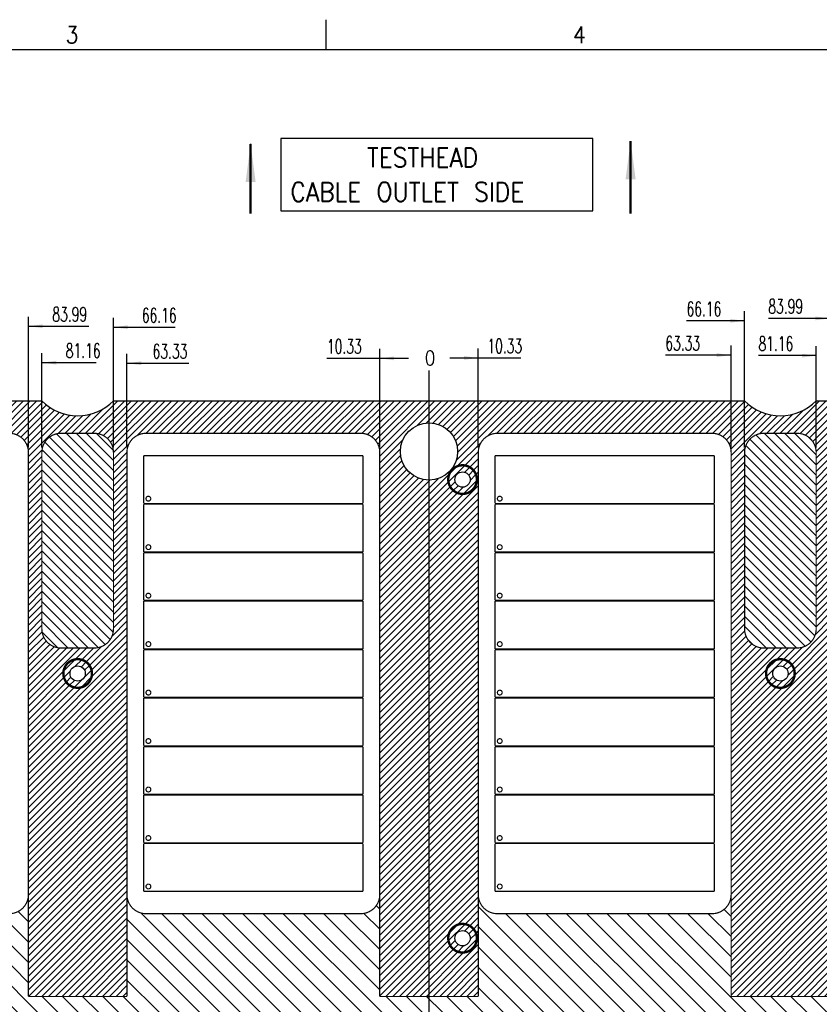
# Model space of a CAD drawing. Header units: inches. Extents: x 71 to 912, y 11 to 605.
# Tile 53 of 94: x 321 to 488, y 399 to 605. Entities that reach past the tile are written whole.
import ezdxf

# ---------------------------------------------------------------- set-up
doc = ezdxf.new("R2010")
doc.units = ezdxf.units.IN
doc.linetypes.add('DOT_CENTER', pattern=[14, 12, -1, 0, -1])
doc.layers.add('1', color=7, linetype='Continuous')
doc.styles.add('CONVERTER_11', font='txt.shx', dxfattribs={"width": 0.9})
doc.styles.add('CONVERTER_12', font='txt.shx', dxfattribs={"width": 0.63})
doc.dimstyles.get("Standard").update_dxf_attribs({"dimtxt": 0.18, "dimasz": 0.18, "dimexe": 0.18, "dimexo": 0.0625, "dimgap": 0.09, "dimtad": 0, "dimtih": 1, "dimtoh": 1, "dimdec": 4, "dimzin": 0, "dimdsep": 46, "dimtxsty": 'Standard', "dimcen": 0.09, "dimadec": 0, "dimazin": 0, "dimtfac": 1, "dimtdec": 4, "dimtofl": 0, "dimtmove": 0, "dimatfit": 3, "dimfxl": 1, "dimtolj": 1, "dimtzin": 0, "dimarcsym": 0})
pattern_1 = [(45, (0, 0), (-0.7071068, 0.7071068), [])]
pattern_2 = [(135, (0, 0), (-1.0606602, -1.0606602), [])]

# ---------------------------------------------------------------- blocks, each defined once
blk = doc.blocks.new('E8021-96570_pcb__1', base_point=(115.57, 95.77))
at = {"layer": '1', "linetype": 'Continuous'}
h = blk.add_hatch(dxfattribs=at)
h.set_pattern_fill('_USER', color=1, angle=45, pattern_type=0)
h.set_pattern_definition(pattern_1)
edge = h.paths.add_edge_path()
edge.add_line((697.23, 400.4), (673.2, 400.4))
edge.add_arc((673.2, 396.4), 4, 90, 180)
edge.add_line((669.2, 396.4), (669.2, 224.4))
edge.add_arc((673.2, 224.4), 4, 180, 270)
edge.add_line((673.2, 220.4), (697.23, 220.4))
edge.add_line((697.23, 220.4), (697.23, 95.77))
edge.add_line((697.23, 95.77), (413.91, 95.77))
edge.add_arc((406.4, 88.43), 10.5, 44.359, 135.641)
edge.add_line((398.89, 95.77), (316.74, 95.77))
edge.add_arc((308.37, 89.42), 10.5, 37.2105, 142.7895)
edge.add_line((300.01, 95.77), (115.57, 95.77))
edge.add_line((115.57, 95.77), (115.57, 220.4))
edge.add_line((115.57, 220.4), (139.6, 220.4))
edge.add_arc((139.6, 224.4), 4, 270, 360)
edge.add_line((143.6, 224.4), (143.6, 396.4))
edge.add_arc((139.6, 396.4), 4, 0, 90)
edge.add_line((139.6, 400.4), (115.57, 400.4))
edge.add_line((115.57, 400.4), (115.57, 525.03))
edge.add_line((115.57, 525.03), (300.01, 525.03))
edge.add_arc((308.38, 531.38), 10.5, 217.2117, 322.7883)
edge.add_line((316.74, 525.03), (325.23, 525.03))
edge.add_arc((332.74, 532.37), 10.5, 224.359, 315.641)
edge.add_line((340.25, 525.03), (472.55, 525.03))
edge.add_arc((480.06, 532.37), 10.5, 224.359, 315.641)
edge.add_line((487.57, 525.03), (697.23, 525.03))
edge.add_line((697.23, 525.03), (697.23, 400.4))
edge = h.paths.add_edge_path(flags=16)
edge.add_arc((188.92, 477.22), 4, 270, 360)
edge.add_line((192.92, 477.22), (192.92, 514.22))
edge.add_arc((188.92, 514.22), 4, 0, 90)
edge.add_line((188.92, 518.22), (181.92, 518.22))
edge.add_arc((181.92, 514.22), 4, 90, 180)
edge.add_line((177.92, 514.22), (177.92, 477.22))
edge.add_arc((181.92, 477.22), 4, 180, 270)
edge.add_line((181.92, 473.22), (188.92, 473.22))
edge = h.paths.add_edge_path(flags=16)
edge.add_arc((336.24, 514.22), 4, 0, 90)
edge.add_line((336.24, 518.22), (329.24, 518.22))
edge.add_arc((329.24, 514.22), 4, 90, 180)
edge.add_line((325.24, 514.22), (325.24, 477.22))
edge.add_arc((329.24, 477.22), 4, 180, 270)
edge.add_line((329.24, 473.22), (336.24, 473.22))
edge.add_arc((336.24, 477.22), 4, 270, 360)
edge.add_line((340.24, 477.22), (340.24, 514.22))
edge = h.paths.add_edge_path(flags=16)
edge.add_arc((181.92, 143.58), 4, 90, 180)
edge.add_line((177.92, 143.58), (177.92, 106.58))
edge.add_arc((181.92, 106.58), 4, 180, 270)
edge.add_line((181.92, 102.58), (188.92, 102.58))
edge.add_arc((188.92, 106.58), 4, 270, 360)
edge.add_line((192.92, 106.58), (192.92, 143.58))
edge.add_arc((188.92, 143.58), 4, 0, 90)
edge.add_line((188.92, 147.58), (181.92, 147.58))
edge = h.paths.add_edge_path(flags=16)
edge.add_arc((336.24, 106.58), 4, 270, 360)
edge.add_line((340.24, 106.58), (340.24, 143.58))
edge.add_arc((336.24, 143.58), 4, 0, 90)
edge.add_line((336.24, 147.58), (329.24, 147.58))
edge.add_arc((329.24, 143.58), 4, 90, 180)
edge.add_line((325.24, 143.58), (325.24, 106.58))
edge.add_arc((329.24, 106.58), 4, 180, 270)
edge.add_line((329.24, 102.58), (336.24, 102.58))
edge = h.paths.add_edge_path(flags=16)
edge.add_arc((483.56, 514.22), 4, 0, 90)
edge.add_line((483.56, 518.22), (476.56, 518.22))
edge.add_arc((476.56, 514.22), 4, 90, 180)
edge.add_line((472.56, 514.22), (472.56, 477.22))
edge.add_arc((476.56, 477.22), 4, 180, 270)
edge.add_line((476.56, 473.22), (483.56, 473.22))
edge.add_arc((483.56, 477.22), 4, 270, 360)
edge.add_line((487.56, 477.22), (487.56, 514.22))
edge = h.paths.add_edge_path(flags=16)
edge.add_arc((630.88, 477.22), 4, 270, 360)
edge.add_line((634.88, 477.22), (634.88, 514.22))
edge.add_arc((630.88, 514.22), 4, 0, 90)
edge.add_line((630.88, 518.22), (623.88, 518.22))
edge.add_arc((623.88, 514.22), 4, 90, 180)
edge.add_line((619.88, 514.22), (619.88, 477.22))
edge.add_arc((623.88, 477.22), 4, 180, 270)
edge.add_line((623.88, 473.22), (630.88, 473.22))
edge = h.paths.add_edge_path(flags=16)
edge.add_arc((483.56, 143.58), 4, 0, 90)
edge.add_line((483.56, 147.58), (476.56, 147.58))
edge.add_arc((476.56, 143.58), 4, 90, 180)
edge.add_line((472.56, 143.58), (472.56, 106.58))
edge.add_arc((476.56, 106.58), 4, 180, 270)
edge.add_line((476.56, 102.58), (483.56, 102.58))
edge.add_arc((483.56, 106.58), 4, 270, 360)
edge.add_line((487.56, 106.58), (487.56, 143.58))
edge = h.paths.add_edge_path(flags=16)
edge.add_arc((630.88, 106.58), 4, 270, 360)
edge.add_line((634.88, 106.58), (634.88, 143.58))
edge.add_arc((630.88, 143.58), 4, 0, 90)
edge.add_line((630.88, 147.58), (623.88, 147.58))
edge.add_arc((623.88, 143.58), 4, 90, 180)
edge.add_line((619.88, 143.58), (619.88, 106.58))
edge.add_arc((623.88, 106.58), 4, 180, 270)
edge.add_line((623.88, 102.58), (630.88, 102.58))
edge = h.paths.add_edge_path(flags=16)
edge.add_line((416.73, 220.6), (396.07, 220.6))
edge.add_line((396.07, 220.6), (396.07, 199.26))
edge.add_line((396.07, 199.26), (396.07, 106.58))
edge.add_arc((392.07, 106.58), 4, -90, 0, ccw=False)
edge.add_line((392.07, 102.58), (347.07, 102.58))
edge.add_arc((347.07, 106.58), 4, 180, 270, ccw=False)
edge.add_line((343.07, 106.58), (343.07, 199.26))
edge.add_line((343.07, 199.26), (343.07, 220.6))
edge.add_line((343.07, 220.6), (322.41, 220.6))
edge.add_line((322.41, 220.6), (322.41, 199.26))
edge.add_line((322.41, 199.26), (322.41, 106.58))
edge.add_arc((318.41, 106.58), 4, 270, 360, ccw=False)
edge.add_line((318.41, 102.58), (273.41, 102.58))
edge.add_arc((273.41, 106.58), 4, 180, 270, ccw=False)
edge.add_line((269.41, 106.58), (269.41, 199.26))
edge.add_line((269.41, 199.26), (269.41, 220.6))
edge.add_line((269.41, 220.6), (248.75, 220.6))
edge.add_line((248.75, 220.6), (248.75, 199.26))
edge.add_line((248.75, 199.26), (248.75, 106.58))
edge.add_arc((244.75, 106.58), 4, 270, 360, ccw=False)
edge.add_line((244.75, 102.58), (199.75, 102.58))
edge.add_arc((199.75, 106.58), 4, 180, 270, ccw=False)
edge.add_line((195.75, 106.58), (195.75, 199.26))
edge.add_line((195.75, 199.26), (195.75, 220.6))
edge.add_line((195.75, 220.6), (175.09, 220.6))
edge.add_line((175.09, 220.6), (175.09, 199.26))
edge.add_line((175.09, 199.26), (175.09, 106.58))
edge.add_arc((171.09, 106.58), 4, 270, 360, ccw=False)
edge.add_line((171.09, 102.58), (126.09, 102.58))
edge.add_arc((126.09, 106.58), 4, 180, 270, ccw=False)
edge.add_line((122.09, 106.58), (122.09, 199.26))
edge.add_arc((126.09, 199.26), 4, 90, 180, ccw=False)
edge.add_line((126.09, 203.26), (147.79, 203.26))
edge.add_line((147.79, 203.26), (147.79, 233.4))
edge.add_line((147.79, 233.4), (147.79, 245))
edge.add_line((147.79, 245), (147.79, 258.8))
edge.add_line((147.79, 258.8), (147.79, 304))
edge.add_line((147.79, 304), (147.79, 305.83))
edge.add_arc((150.79, 305.83), 3, 130.4161, 180, ccw=False)
edge.add_arc((146.9, 310.4), 3, 49.5839, 310.4161, ccw=False)
edge.add_arc((150.79, 314.97), 3, 180, 229.5839, ccw=False)
edge.add_line((147.79, 314.97), (147.79, 316.8))
edge.add_line((147.79, 316.8), (147.79, 362))
edge.add_line((147.79, 362), (147.79, 375.8))
edge.add_line((147.79, 375.8), (147.79, 387.4))
edge.add_line((147.79, 387.4), (147.79, 417.54))
edge.add_line((147.79, 417.54), (126.09, 417.54))
edge.add_arc((126.09, 421.54), 4, 180, 270, ccw=False)
edge.add_line((122.09, 421.54), (122.09, 514.22))
edge.add_arc((126.09, 514.22), 4, 90, 180, ccw=False)
edge.add_line((126.09, 518.22), (171.09, 518.22))
edge.add_arc((171.09, 514.22), 4, 0, 90, ccw=False)
edge.add_line((175.09, 514.22), (175.09, 421.54))
edge.add_line((175.09, 421.54), (175.09, 400.2))
edge.add_line((175.09, 400.2), (195.75, 400.2))
edge.add_line((195.75, 400.2), (195.75, 421.54))
edge.add_line((195.75, 421.54), (195.75, 514.22))
edge.add_arc((199.75, 514.22), 4, 90, 180, ccw=False)
edge.add_line((199.75, 518.22), (244.75, 518.22))
edge.add_arc((244.75, 514.22), 4, 0, 90, ccw=False)
edge.add_line((248.75, 514.22), (248.75, 421.54))
edge.add_line((248.75, 421.54), (248.75, 400.2))
edge.add_line((248.75, 400.2), (269.41, 400.2))
edge.add_line((269.41, 400.2), (269.41, 421.54))
edge.add_line((269.41, 421.54), (269.41, 514.22))
edge.add_arc((273.41, 514.22), 4, 90, 180, ccw=False)
edge.add_line((273.41, 518.22), (318.41, 518.22))
edge.add_arc((318.41, 514.22), 4, 0, 90, ccw=False)
edge.add_line((322.41, 514.22), (322.41, 421.54))
edge.add_line((322.41, 421.54), (322.41, 400.2))
edge.add_line((322.41, 400.2), (343.07, 400.2))
edge.add_line((343.07, 400.2), (343.07, 421.54))
edge.add_line((343.07, 421.54), (343.07, 514.22))
edge.add_arc((347.07, 514.22), 4, 90, 180, ccw=False)
edge.add_line((347.07, 518.22), (392.07, 518.22))
edge.add_arc((392.07, 514.22), 4, 0, 90, ccw=False)
edge.add_line((396.07, 514.22), (396.07, 421.54))
edge.add_line((396.07, 421.54), (396.07, 400.2))
edge.add_line((396.07, 400.2), (416.73, 400.2))
edge.add_line((416.73, 400.2), (416.73, 421.54))
edge.add_line((416.73, 421.54), (416.73, 514.22))
edge.add_arc((420.73, 514.22), 4, 90, 180, ccw=False)
edge.add_line((420.73, 518.22), (465.73, 518.22))
edge.add_arc((465.73, 514.22), 4, 0, 90, ccw=False)
edge.add_line((469.73, 514.22), (469.73, 421.54))
edge.add_line((469.73, 421.54), (469.73, 400.2))
edge.add_line((469.73, 400.2), (490.39, 400.2))
edge.add_line((490.39, 400.2), (490.39, 421.54))
edge.add_line((490.39, 421.54), (490.39, 514.22))
edge.add_arc((494.39, 514.22), 4, 90, 180, ccw=False)
edge.add_line((494.39, 518.22), (539.39, 518.22))
edge.add_arc((539.39, 514.22), 4, 0, 90, ccw=False)
edge.add_line((543.39, 514.22), (543.39, 421.54))
edge.add_line((543.39, 421.54), (543.39, 400.2))
edge.add_line((543.39, 400.2), (564.05, 400.2))
edge.add_line((564.05, 400.2), (564.05, 421.54))
edge.add_line((564.05, 421.54), (564.05, 514.22))
edge.add_arc((568.05, 514.22), 4, 90, 180, ccw=False)
edge.add_line((568.05, 518.22), (613.05, 518.22))
edge.add_arc((613.05, 514.22), 4, 0, 90, ccw=False)
edge.add_line((617.05, 514.22), (617.05, 421.54))
edge.add_line((617.05, 421.54), (617.05, 400.2))
edge.add_line((617.05, 400.2), (637.71, 400.2))
edge.add_line((637.71, 400.2), (637.71, 421.54))
edge.add_line((637.71, 421.54), (637.71, 514.22))
edge.add_arc((641.71, 514.22), 4, 90, 180, ccw=False)
edge.add_line((641.71, 518.22), (686.71, 518.22))
edge.add_arc((686.71, 514.22), 4, 0, 90, ccw=False)
edge.add_line((690.71, 514.22), (690.71, 421.54))
edge.add_arc((686.71, 421.54), 4, 270, 360, ccw=False)
edge.add_line((686.71, 417.54), (665.01, 417.54))
edge.add_line((665.01, 417.54), (665.01, 387.4))
edge.add_line((665.01, 387.4), (665.01, 375.8))
edge.add_line((665.01, 375.8), (665.01, 362))
edge.add_line((665.01, 362), (665.01, 317.8))
edge.add_line((665.01, 317.8), (665.01, 314.97))
edge.add_arc((662.01, 314.97), 3, 310.4161, 360, ccw=False)
edge.add_arc((665.9, 310.4), 3, -130.4161, 130.4161, ccw=False)
edge.add_arc((662.01, 305.83), 3, 0, 49.5839, ccw=False)
edge.add_line((665.01, 305.83), (665.01, 303))
edge.add_line((665.01, 303), (665.01, 258.8))
edge.add_line((665.01, 258.8), (665.01, 245))
edge.add_line((665.01, 245), (665.01, 233.4))
edge.add_line((665.01, 233.4), (665.01, 203.26))
edge.add_line((665.01, 203.26), (686.71, 203.26))
edge.add_arc((686.71, 199.26), 4, 0, 90, ccw=False)
edge.add_line((690.71, 199.26), (690.71, 106.58))
edge.add_arc((686.71, 106.58), 4, 270, 360, ccw=False)
edge.add_line((686.71, 102.58), (641.71, 102.58))
edge.add_arc((641.71, 106.58), 4, 180, 270, ccw=False)
edge.add_line((637.71, 106.58), (637.71, 199.26))
edge.add_line((637.71, 199.26), (637.71, 220.6))
edge.add_line((637.71, 220.6), (617.05, 220.6))
edge.add_line((617.05, 220.6), (617.05, 199.26))
edge.add_line((617.05, 199.26), (617.05, 106.58))
edge.add_arc((613.05, 106.58), 4, 270, 360, ccw=False)
edge.add_line((613.05, 102.58), (568.05, 102.58))
edge.add_arc((568.05, 106.58), 4, 180, 270, ccw=False)
edge.add_line((564.05, 106.58), (564.05, 199.26))
edge.add_line((564.05, 199.26), (564.05, 220.6))
edge.add_line((564.05, 220.6), (543.39, 220.6))
edge.add_line((543.39, 220.6), (543.39, 199.26))
edge.add_line((543.39, 199.26), (543.39, 106.58))
edge.add_arc((539.39, 106.58), 4, 270, 360, ccw=False)
edge.add_line((539.39, 102.58), (494.39, 102.58))
edge.add_arc((494.39, 106.58), 4, 180, 270, ccw=False)
edge.add_line((490.39, 106.58), (490.39, 199.26))
edge.add_line((490.39, 199.26), (490.39, 220.6))
edge.add_line((490.39, 220.6), (469.73, 220.6))
edge.add_line((469.73, 220.6), (469.73, 199.26))
edge.add_line((469.73, 199.26), (469.73, 106.58))
edge.add_arc((465.73, 106.58), 4, 270, 360, ccw=False)
edge.add_line((465.73, 102.58), (420.73, 102.58))
edge.add_arc((420.73, 106.58), 4, 180, 270, ccw=False)
edge.add_line((416.73, 106.58), (416.73, 199.26))
edge.add_line((416.73, 199.26), (416.73, 220.6))
edge = h.paths.add_edge_path(flags=16)
edge.add_arc((118.79, 508.52), 3, 0, 360)
edge = h.paths.add_edge_path(flags=16)
edge.add_arc((185.42, 467.88), 3, 0, 360)
edge = h.paths.add_edge_path(flags=16)
edge.add_arc((118.79, 412.4), 3, 0, 360)
edge = h.paths.add_edge_path(flags=16)
edge.add_arc((185.42, 408.47), 8, 0, 360)
edge = h.paths.add_edge_path(flags=16)
edge.add_arc((266.11, 508.52), 3, 0, 360)
edge = h.paths.add_edge_path(flags=16)
edge.add_arc((332.74, 467.88), 3, 0, 360)
edge = h.paths.add_edge_path(flags=16)
edge.add_arc((266.11, 412.4), 3, 0, 360)
edge = h.paths.add_edge_path(flags=16)
edge.add_arc((118.79, 208.4), 3, 0, 360)
edge = h.paths.add_edge_path(flags=16)
edge.add_arc((185.42, 152.92), 3, 0, 360)
edge = h.paths.add_edge_path(flags=16)
edge.add_arc((118.79, 105.28), 1.51, 0, 360)
edge = h.paths.add_edge_path(flags=16)
edge.add_arc((118.79, 112.28), 3, 0, 360)
edge = h.paths.add_edge_path(flags=16)
edge.add_arc((266.11, 208.4), 3, 0, 360)
edge = h.paths.add_edge_path(flags=16)
edge.add_arc((266.11, 112.28), 3, 0, 360)
edge = h.paths.add_edge_path(flags=16)
edge.add_arc((332.74, 152.92), 3, 0, 360)
edge = h.paths.add_edge_path(flags=16)
edge.add_arc((413.43, 508.52), 3, 0, 360)
edge = h.paths.add_edge_path(flags=16)
edge.add_arc((406.4, 514.4), 6, 0, 360)
edge = h.paths.add_edge_path(flags=16)
edge.add_arc((546.69, 508.52), 3, 0, 360)
edge = h.paths.add_edge_path(flags=16)
edge.add_arc((480.06, 467.88), 3, 0, 360)
edge = h.paths.add_edge_path(flags=16)
edge.add_arc((546.69, 412.4), 3, 0, 360)
edge = h.paths.add_edge_path(flags=16)
edge.add_arc((413.43, 412.4), 3, 0, 360)
edge = h.paths.add_edge_path(flags=16)
edge.add_arc((694.01, 508.52), 3, 0, 360)
edge = h.paths.add_edge_path(flags=16)
edge.add_arc((627.38, 467.88), 3, 0, 360)
edge = h.paths.add_edge_path(flags=16)
edge.add_arc((694.01, 515.52), 1.51, 0, 360)
edge = h.paths.add_edge_path(flags=16)
edge.add_arc((627.38, 408.47), 8, 0, 360)
edge = h.paths.add_edge_path(flags=16)
edge.add_arc((694.01, 412.4), 3, 0, 360)
edge = h.paths.add_edge_path(flags=16)
edge.add_arc((546.69, 208.4), 3, 0, 360)
edge = h.paths.add_edge_path(flags=16)
edge.add_arc((413.43, 208.4), 3, 0, 360)
edge = h.paths.add_edge_path(flags=16)
edge.add_arc((406.4, 106.4), 6, 0, 360)
edge = h.paths.add_edge_path(flags=16)
edge.add_arc((413.43, 112.28), 3, 0, 360)
edge = h.paths.add_edge_path(flags=16)
edge.add_arc((406.4, 127.9), 8, 0, 360)
edge = h.paths.add_edge_path(flags=16)
edge.add_arc((480.06, 152.92), 3, 0, 360)
edge = h.paths.add_edge_path(flags=16)
edge.add_arc((546.69, 112.28), 3, 0, 360)
edge = h.paths.add_edge_path(flags=16)
edge.add_arc((694.01, 208.4), 3, 0, 360)
edge = h.paths.add_edge_path(flags=16)
edge.add_arc((627.38, 152.92), 3, 0, 360)
edge = h.paths.add_edge_path(flags=16)
edge.add_arc((694.01, 112.28), 3, 0, 360)
h = blk.add_hatch(dxfattribs=at)
h.set_pattern_fill('_USER', color=1, scale=1.5, angle=135, pattern_type=0)
h.set_pattern_definition(pattern_2)
edge = h.paths.add_edge_path()
edge.add_line((336.24, 518.22), (329.24, 518.22))
edge.add_arc((329.24, 514.22), 4, 90, 180)
edge.add_line((325.24, 514.22), (325.24, 477.22))
edge.add_arc((329.24, 477.22), 4, 180, 270)
edge.add_line((329.24, 473.22), (336.24, 473.22))
edge.add_arc((336.24, 477.22), 4, 270, 360)
edge.add_line((340.24, 477.22), (340.24, 514.22))
edge.add_arc((336.24, 514.22), 4, 0, 90)
h = blk.add_hatch(dxfattribs=at)
h.set_pattern_fill('_USER', color=1, scale=1.5, angle=135, pattern_type=0)
h.set_pattern_definition(pattern_2)
edge = h.paths.add_edge_path()
edge.add_line((483.56, 518.22), (476.56, 518.22))
edge.add_arc((476.56, 514.22), 4, 90, 180)
edge.add_line((472.56, 514.22), (472.56, 477.22))
edge.add_arc((476.56, 477.22), 4, 180, 270)
edge.add_line((476.56, 473.22), (483.56, 473.22))
edge.add_arc((483.56, 477.22), 4, 270, 360)
edge.add_line((487.56, 477.22), (487.56, 514.22))
edge.add_arc((483.56, 514.22), 4, 0, 90)
h = blk.add_hatch(dxfattribs=at)
h.set_pattern_fill('_USER', color=1, angle=45, pattern_type=0)
h.set_pattern_definition(pattern_1)
edge = h.paths.add_edge_path()
edge.add_arc((413.43, 508.52), 3, 0, 360)
edge = h.paths.add_edge_path(flags=16)
edge.add_arc((413.43, 508.52), 1.6, 0, 360)
h = blk.add_hatch(dxfattribs=at)
h.set_pattern_fill('_USER', color=1, angle=45, pattern_type=0)
h.set_pattern_definition(pattern_1)
edge = h.paths.add_edge_path()
edge.add_arc((332.74, 467.88), 3, 0, 360)
edge = h.paths.add_edge_path(flags=16)
edge.add_arc((332.74, 467.88), 1.6, 0, 360)
h = blk.add_hatch(dxfattribs=at)
h.set_pattern_fill('_USER', color=1, angle=45, pattern_type=0)
h.set_pattern_definition(pattern_1)
edge = h.paths.add_edge_path()
edge.add_arc((480.06, 467.88), 3, 0, 360)
edge = h.paths.add_edge_path(flags=16)
edge.add_arc((480.06, 467.88), 1.6, 0, 360)
h = blk.add_hatch(dxfattribs=at)
h.set_pattern_fill('_USER', color=1, scale=3, angle=135, pattern_type=0)
h.set_pattern_definition([(135, (0, 0), (-2.12132, -2.12132), [])])
edge = h.paths.add_edge_path()
edge.add_arc((661.01, 387.4), 4, 0, 90)
edge.add_line((661.01, 391.4), (568.05, 391.4))
edge.add_arc((568.05, 387.4), 4, 90, 180)
edge.add_line((564.05, 387.4), (564.05, 375.8))
edge.add_arc((568.05, 375.8), 4, 180, 270)
edge.add_line((568.05, 371.8), (580.22, 371.8))
edge.add_arc((580.22, 374.8), 3, 270, 299.4729)
edge.add_arc((584.4, 367.4), 5.5, 60.5271, 119.4729, ccw=False)
edge.add_arc((588.58, 374.8), 3, 240.5271, 270)
edge.add_line((588.58, 371.8), (661.01, 371.8))
edge.add_arc((661.01, 375.8), 4, 270, 360)
edge.add_line((665.01, 375.8), (665.01, 362))
edge.add_arc((662.01, 362), 3, 0, 90)
edge.add_line((662.01, 365), (652.28, 365))
edge.add_arc((651.51, 367.9), 3, 284.8351, 615.1649)
edge.add_line((650.74, 365), (638.91, 365))
edge.add_line((638.91, 365), (626.88, 365))
edge.add_arc((626.11, 367.9), 3, 284.8351, 615.1649)
edge.add_line((625.34, 365), (613.51, 365))
edge.add_line((613.51, 365), (601.48, 365))
edge.add_arc((600.71, 367.9), 3, 284.8351, 615.1649)
edge.add_line((599.94, 365), (590.96, 365))
edge.add_arc((590.96, 362), 3, 90, 140.5582)
edge.add_line((588.65, 363.91), (588.11, 363.34))
edge.add_arc((584.4, 367.4), 5.5, 219.4418, 312.4189, ccw=False)
edge.add_arc((577.84, 362), 3, 39.4418, 90)
edge.add_line((577.84, 365), (568.05, 365))
edge.add_arc((568.05, 361), 4, 90, 180)
edge.add_line((564.05, 361), (564.05, 365.4))
edge.add_line((564.05, 365.4), (548.1, 365.4))
edge.add_line((548.1, 365.4), (548.1, 392.4))
edge.add_arc((543.6, 392.4), 4.5, 360, 450)
edge.add_line((543.6, 396.9), (269.2, 396.9))
edge.add_arc((269.2, 392.4), 4.5, 90, 180)
edge.add_line((264.7, 392.4), (264.7, 365.4))
edge.add_line((264.7, 365.4), (248.75, 365.4))
edge.add_line((248.75, 365.4), (248.75, 361))
edge.add_arc((244.75, 361), 4, 360, 450)
edge.add_line((244.75, 365), (234.96, 365))
edge.add_arc((234.96, 362), 3, 90, 140.5582)
edge.add_arc((228.4, 367.4), 5.5, 227.5811, 320.5582, ccw=False)
edge.add_line((224.69, 363.34), (224.15, 363.91))
edge.add_arc((221.84, 362), 3, 39.4418, 90)
edge.add_line((221.84, 365), (212.86, 365))
edge.add_arc((212.09, 367.9), 3, 284.8351, 615.1649)
edge.add_line((211.32, 365), (199.29, 365))
edge.add_line((199.29, 365), (187.46, 365))
edge.add_arc((186.69, 367.9), 3, 284.8351, 615.1649)
edge.add_line((185.92, 365), (173.89, 365))
edge.add_line((173.89, 365), (162.06, 365))
edge.add_arc((161.29, 367.9), 3, 284.8351, 615.1649)
edge.add_line((160.52, 365), (150.79, 365))
edge.add_arc((150.79, 362), 3, 90, 180)
edge.add_line((147.79, 362), (147.79, 375.8))
edge.add_arc((151.79, 375.8), 4, 180, 270)
edge.add_line((151.79, 371.8), (224.22, 371.8))
edge.add_arc((224.22, 374.8), 3, 270, 299.4729)
edge.add_arc((228.4, 367.4), 5.5, 60.5271, 119.4729, ccw=False)
edge.add_arc((232.58, 374.8), 3, 240.5271, 270)
edge.add_line((232.58, 371.8), (244.75, 371.8))
edge.add_arc((244.75, 375.8), 4, 270, 360)
edge.add_line((248.75, 375.8), (248.75, 387.4))
edge.add_arc((244.75, 387.4), 4, 360, 450)
edge.add_line((244.75, 391.4), (151.79, 391.4))
edge.add_arc((151.79, 387.4), 4, 90, 180)
edge.add_line((147.79, 387.4), (147.79, 417.54))
edge.add_line((147.79, 417.54), (171.09, 417.54))
edge.add_arc((171.09, 421.54), 4, 270, 360)
edge.add_line((175.09, 421.54), (175.09, 400.2))
edge.add_line((175.09, 400.2), (195.75, 400.2))
edge.add_line((195.75, 400.2), (195.75, 421.54))
edge.add_arc((199.75, 421.54), 4, 180, 270)
edge.add_line((199.75, 417.54), (244.75, 417.54))
edge.add_arc((244.75, 421.54), 4, 270, 360)
edge.add_line((248.75, 421.54), (248.75, 400.2))
edge.add_line((248.75, 400.2), (269.41, 400.2))
edge.add_line((269.41, 400.2), (269.41, 421.54))
edge.add_arc((273.41, 421.54), 4, 180, 270)
edge.add_line((273.41, 417.54), (318.41, 417.54))
edge.add_arc((318.41, 421.54), 4, 270, 360)
edge.add_line((322.41, 421.54), (322.41, 400.2))
edge.add_line((322.41, 400.2), (343.07, 400.2))
edge.add_line((343.07, 400.2), (343.07, 421.54))
edge.add_arc((347.07, 421.54), 4, 180, 270)
edge.add_line((347.07, 417.54), (392.07, 417.54))
edge.add_arc((392.07, 421.54), 4, 270, 360)
edge.add_line((396.07, 421.54), (396.07, 400.2))
edge.add_line((396.07, 400.2), (416.73, 400.2))
edge.add_line((416.73, 400.2), (416.73, 421.54))
edge.add_arc((420.73, 421.54), 4, 180, 270)
edge.add_line((420.73, 417.54), (465.73, 417.54))
edge.add_arc((465.73, 421.54), 4, 270, 360)
edge.add_line((469.73, 421.54), (469.73, 400.2))
edge.add_line((469.73, 400.2), (490.39, 400.2))
edge.add_line((490.39, 400.2), (490.39, 421.54))
edge.add_arc((494.39, 421.54), 4, 180, 270)
edge.add_line((494.39, 417.54), (539.39, 417.54))
edge.add_arc((539.39, 421.54), 4, 270, 360)
edge.add_line((543.39, 421.54), (543.39, 400.2))
edge.add_line((543.39, 400.2), (564.05, 400.2))
edge.add_line((564.05, 400.2), (564.05, 421.54))
edge.add_arc((568.05, 421.54), 4, 180, 270)
edge.add_line((568.05, 417.54), (613.05, 417.54))
edge.add_arc((613.05, 421.54), 4, 270, 360)
edge.add_line((617.05, 421.54), (617.05, 400.2))
edge.add_line((617.05, 400.2), (637.71, 400.2))
edge.add_line((637.71, 400.2), (637.71, 421.54))
edge.add_arc((641.71, 421.54), 4, 180, 270)
edge.add_line((641.71, 417.54), (665.01, 417.54))
edge.add_line((665.01, 417.54), (665.01, 387.4))
h = blk.add_hatch(dxfattribs=at)
h.set_pattern_fill('_USER', color=1, angle=45, pattern_type=0)
h.set_pattern_definition(pattern_1)
edge = h.paths.add_edge_path()
edge.add_arc((413.43, 412.4), 3, 0, 360)
edge = h.paths.add_edge_path(flags=16)
edge.add_arc((413.43, 412.4), 1.6, 0, 360)
at = {"color": 7, "linetype": 'Continuous'}
for p, q in [((316.74, 525.03), (325.23, 525.03)), ((340.25, 525.03), (472.55, 525.03)), ((487.57, 525.03), (697.23, 525.03))]:
    blk.add_line(p, q, dxfattribs=at)
at = {"color": 3, "linetype": 'Continuous', "const_width": 0.25}
for points in [[(322.41, 514.22, 0.414214), (318.41, 518.22, 0.414214)], [(329.24, 518.22, 0.414214), (325.24, 514.22, 0.414214)], [(340.24, 514.22, 0.414214), (336.24, 518.22, 0.414214)], [(347.07, 518.22, 0.414214), (343.07, 514.22, 0.414214)], [(396.07, 514.22, 0.414214), (392.07, 518.22, 0.414214)], [(420.73, 518.22, 0.414214), (416.73, 514.22, 0.414214)], [(469.73, 514.22, 0.414214), (465.73, 518.22, 0.414214)], [(476.56, 518.22, 0.414214), (472.56, 514.22, 0.414214)], [(487.56, 514.22, 0.414214), (483.56, 518.22, 0.414214)], [(325.24, 477.22, 0.414214), (329.24, 473.22, 0.414214)], [(336.24, 473.22, 0.414214), (340.24, 477.22, 0.414214)], [(472.56, 477.22, 0.414214), (476.56, 473.22, 0.414214)], [(483.56, 473.22, 0.414214), (487.56, 477.22, 0.414214)], [(318.41, 417.54, 0.414214), (322.41, 421.54, 0.414214)], [(343.07, 421.54, 0.414214), (347.07, 417.54, 0.414214)], [(392.07, 417.54, 0.414214), (396.07, 421.54, 0.414214)], [(416.73, 421.54, 0.414214), (420.73, 417.54, 0.414214)], [(465.73, 417.54, 0.414214), (469.73, 421.54, 0.414214)]]:
    blk.add_lwpolyline(points, format="xyb", dxfattribs=at)
for points in [[(336.24, 518.22), (329.24, 518.22)], [(392.07, 518.22), (347.07, 518.22)], [(465.73, 518.22), (420.73, 518.22)], [(483.56, 518.22), (476.56, 518.22)], [(322.41, 421.54), (322.41, 514.22)], [(325.24, 514.22), (325.24, 477.22)], [(340.24, 477.22), (340.24, 514.22)], [(343.07, 514.22), (343.07, 421.54)], [(396.07, 421.54), (396.07, 514.22)], [(416.73, 514.22), (416.73, 421.54)], [(469.73, 421.54), (469.73, 514.22)], [(472.56, 514.22), (472.56, 477.22)], [(487.56, 477.22), (487.56, 514.22)], [(346.57, 513.52), (346.57, 503.52)], [(392.57, 513.52), (346.57, 513.52)], [(392.57, 503.52), (392.57, 513.52)], [(420.23, 513.52), (420.23, 503.52)], [(466.23, 513.52), (420.23, 513.52)], [(466.23, 503.52), (466.23, 513.52)], [(346.57, 503.52), (392.57, 503.52)], [(420.23, 503.52), (466.23, 503.52)], [(392.57, 503.36), (346.57, 503.36)], [(346.57, 503.36), (346.57, 493.36)], [(392.57, 493.36), (392.57, 503.36)], [(420.23, 503.36), (420.23, 493.36)], [(466.23, 503.36), (420.23, 503.36)], [(466.23, 493.36), (466.23, 503.36)], [(346.57, 493.36), (392.57, 493.36)], [(392.57, 493.2), (346.57, 493.2)], [(346.57, 493.2), (346.57, 483.2)], [(392.57, 483.2), (392.57, 493.2)], [(420.23, 493.36), (466.23, 493.36)], [(466.23, 493.2), (420.23, 493.2)], [(420.23, 493.2), (420.23, 483.2)], [(466.23, 483.2), (466.23, 493.2)], [(346.57, 483.2), (392.57, 483.2)], [(392.57, 483.04), (346.57, 483.04)], [(346.57, 483.04), (346.57, 473.04)], [(392.57, 473.04), (392.57, 483.04)], [(420.23, 483.2), (466.23, 483.2)], [(466.23, 483.04), (420.23, 483.04)], [(420.23, 483.04), (420.23, 473.04)], [(466.23, 473.04), (466.23, 483.04)], [(329.24, 473.22), (336.24, 473.22)], [(346.57, 473.04), (392.57, 473.04)], [(346.57, 472.88), (346.57, 462.88)], [(392.57, 472.88), (346.57, 472.88)], [(392.57, 462.88), (392.57, 472.88)], [(420.23, 473.04), (466.23, 473.04)], [(420.23, 472.88), (420.23, 462.88)], [(466.23, 472.88), (420.23, 472.88)], [(466.23, 462.88), (466.23, 472.88)], [(476.56, 473.22), (483.56, 473.22)], [(346.57, 462.88), (392.57, 462.88)], [(392.57, 462.72), (346.57, 462.72)], [(346.57, 462.72), (346.57, 452.72)], [(392.57, 452.72), (392.57, 462.72)], [(420.23, 462.88), (466.23, 462.88)], [(466.23, 462.72), (420.23, 462.72)], [(420.23, 462.72), (420.23, 452.72)], [(466.23, 452.72), (466.23, 462.72)], [(346.57, 452.72), (392.57, 452.72)], [(392.57, 452.56), (346.57, 452.56)], [(346.57, 452.56), (346.57, 442.56)], [(392.57, 442.56), (392.57, 452.56)], [(420.23, 452.72), (466.23, 452.72)], [(420.23, 452.56), (420.23, 442.56)], [(466.23, 452.56), (420.23, 452.56)], [(466.23, 442.56), (466.23, 452.56)], [(346.57, 442.56), (392.57, 442.56)], [(392.57, 442.4), (346.57, 442.4)], [(346.57, 442.4), (346.57, 432.4)], [(392.57, 432.4), (392.57, 442.4)], [(420.23, 442.56), (466.23, 442.56)], [(420.23, 442.4), (420.23, 432.4)], [(466.23, 442.4), (420.23, 442.4)], [(466.23, 432.4), (466.23, 442.4)], [(346.57, 432.4), (392.57, 432.4)], [(392.57, 432.24), (346.57, 432.24)], [(346.57, 432.24), (346.57, 422.24)], [(392.57, 422.24), (392.57, 432.24)], [(420.23, 432.4), (466.23, 432.4)], [(420.23, 432.24), (420.23, 422.24)], [(466.23, 432.24), (420.23, 432.24)], [(466.23, 422.24), (466.23, 432.24)], [(322.41, 421.54), (322.41, 400.2)], [(343.07, 400.2), (343.07, 421.54)], [(346.57, 422.24), (392.57, 422.24)], [(396.07, 421.54), (396.07, 400.2)], [(416.73, 400.2), (416.73, 421.54)], [(420.23, 422.24), (466.23, 422.24)], [(469.73, 421.54), (469.73, 400.2)], [(347.07, 417.54), (392.07, 417.54)], [(420.73, 417.54), (465.73, 417.54)], [(322.41, 400.2), (343.07, 400.2)], [(396.07, 400.2), (416.73, 400.2)], [(469.73, 400.2), (490.39, 400.2)]]:
    blk.add_lwpolyline(points, dxfattribs=at)
for points in [[(347.07, 504.52, 1), (348.07, 504.52, 1)], [(420.73, 504.52, 1), (421.73, 504.52, 1)], [(347.07, 494.36, 1), (348.07, 494.36, 1)], [(420.73, 494.36, 1), (421.73, 494.36, 1)], [(347.07, 484.2, 1), (348.07, 484.2, 1)], [(420.73, 484.2, 1), (421.73, 484.2, 1)], [(347.07, 474.04, 1), (348.07, 474.04, 1)], [(420.73, 474.04, 1), (421.73, 474.04, 1)], [(347.07, 463.88, 1), (348.07, 463.88, 1)], [(420.73, 463.88, 1), (421.73, 463.88, 1)], [(347.07, 453.72, 1), (348.07, 453.72, 1)], [(420.73, 453.72, 1), (421.73, 453.72, 1)], [(347.07, 443.56, 1), (348.07, 443.56, 1)], [(420.73, 443.56, 1), (421.73, 443.56, 1)], [(347.07, 433.4, 1), (348.07, 433.4, 1)], [(420.73, 433.4, 1), (421.73, 433.4, 1)], [(347.07, 423.24, 1), (348.07, 423.24, 1)], [(420.73, 423.24, 1), (421.73, 423.24, 1)]]:
    blk.add_lwpolyline(points, format="xyb", close=True, dxfattribs=at)
at = {"color": 7, "linetype": 'Continuous'}
for centre, radius in [((406.4, 514.4), 6), ((413.43, 508.52), 3), ((413.43, 508.52), 1.6), ((332.74, 467.88), 3), ((480.06, 467.88), 3), ((332.74, 467.88), 1.6), ((480.06, 467.88), 1.6), ((413.43, 412.4), 3), ((413.43, 412.4), 1.6)]:
    blk.add_circle(centre, radius, dxfattribs=at)
for centre in [(332.74, 532.37), (480.06, 532.37)]:
    blk.add_arc(centre, 10.5, 224.359, 315.641, dxfattribs=at)
at = {"layer": '1', "color": 1, "linetype": 'DOT_CENTER', "const_width": 0.25}
blk.add_lwpolyline([(406.4, 85.38), (406.4, 531.39)], dxfattribs=at)
blk = doc.blocks.new('E8021-96570__2', base_point=(115.57, 95.77))
blk.add_blockref('E8021-96570_pcb__1', (115.57, 95.77))
blk = doc.blocks.new('*D9')
at = {"layer": '1', "color": 3, "linetype": 'Continuous'}
for p, q in [((416.73, 515.22), (416.73, 536.01)), ((410.73, 534.01), (425.62, 534.01))]:
    blk.add_line(p, q, dxfattribs=at)
at = {"layer": '1', "color": 3}
blk.add_solid([(413.73, 533.62), (413.73, 534.41), (416.73, 534.01)], dxfattribs=at)
at = {"layer": '1', "color": 3, "insert": (418.64, 535.01), "char_height": 3, "attachment_point": 7, "rotation": 0.0001, "line_spacing_factor": 0.60024, "style": 'CONVERTER_12'}
blk.add_mtext('10.33', dxfattribs=at)
blk = doc.blocks.new('*D49')
at = {"layer": '1', "color": 3, "linetype": 'Continuous'}
for p, q in [((322.41, 515.22), (322.41, 542.66)), ((322.41, 540.66), (335.05, 540.66))]:
    blk.add_line(p, q, dxfattribs=at)
at = {"layer": '1', "color": 3}
blk.add_solid([(325.41, 541.05), (325.41, 540.26), (322.41, 540.66)], dxfattribs=at)
at = {"layer": '1', "color": 3, "insert": (327.44, 541.66), "char_height": 3, "attachment_point": 7, "rotation": 0.0001, "line_spacing_factor": 0.60024, "style": 'CONVERTER_12'}
blk.add_mtext('83.99', dxfattribs=at)
blk = doc.blocks.new('*D50')
at = {"layer": '1', "color": 3, "linetype": 'Continuous'}
for p, q in [((325.24, 515.22), (325.24, 535.03)), ((325.24, 533.03), (336.6, 533.03))]:
    blk.add_line(p, q, dxfattribs=at)
at = {"layer": '1', "color": 3}
blk.add_solid([(328.24, 533.42), (328.24, 532.63), (325.24, 533.03)], dxfattribs=at)
at = {"layer": '1', "color": 3, "insert": (330.25, 534.03), "char_height": 3, "attachment_point": 7, "rotation": 0.0001, "line_spacing_factor": 0.60024, "style": 'CONVERTER_12'}
blk.add_mtext('81.16', dxfattribs=at)
blk = doc.blocks.new('*D51')
at = {"layer": '1', "color": 3, "linetype": 'Continuous'}
for p, q in [((340.24, 515.22), (340.24, 542.45)), ((340.24, 540.45), (353.18, 540.45))]:
    blk.add_line(p, q, dxfattribs=at)
at = {"layer": '1', "color": 3}
blk.add_solid([(343.24, 540.85), (343.24, 540.06), (340.24, 540.45)], dxfattribs=at)
at = {"layer": '1', "color": 3, "insert": (346.19, 541.45), "char_height": 3, "attachment_point": 7, "rotation": 0.0001, "line_spacing_factor": 0.60024, "style": 'CONVERTER_12'}
blk.add_mtext('66.16', dxfattribs=at)
blk = doc.blocks.new('*D52')
at = {"layer": '1', "color": 3, "linetype": 'Continuous'}
for p, q in [((343.07, 515.22), (343.07, 534.9)), ((343.07, 532.9), (356.05, 532.9))]:
    blk.add_line(p, q, dxfattribs=at)
at = {"layer": '1', "color": 3}
blk.add_solid([(346.07, 533.29), (346.07, 532.5), (343.07, 532.9)], dxfattribs=at)
at = {"layer": '1', "color": 3, "insert": (348.44, 533.9), "char_height": 3, "attachment_point": 7, "rotation": 0.0001, "line_spacing_factor": 0.60024, "style": 'CONVERTER_12'}
blk.add_mtext('63.33', dxfattribs=at)
blk = doc.blocks.new('*D53')
at = {"layer": '1', "color": 3, "linetype": 'Continuous'}
for p, q in [((396.07, 515.22), (396.07, 535.92)), ((402.07, 533.92), (385.01, 533.92))]:
    blk.add_line(p, q, dxfattribs=at)
at = {"layer": '1', "color": 3}
blk.add_solid([(399.07, 534.32), (399.07, 533.53), (396.07, 533.92)], dxfattribs=at)
at = {"layer": '1', "color": 3, "insert": (385.01, 534.92), "char_height": 3, "attachment_point": 7, "rotation": 0.0001, "line_spacing_factor": 0.60024, "style": 'CONVERTER_12'}
blk.add_mtext('10.33', dxfattribs=at)
blk = doc.blocks.new('*D60')
at = {"layer": '1', "color": 3, "linetype": 'Continuous'}
for p, q in [((490.39, 515.22), (490.39, 544.3)), ((490.39, 542.3), (477.54, 542.3))]:
    blk.add_line(p, q, dxfattribs=at)
at = {"layer": '1', "color": 3}
blk.add_solid([(487.39, 541.9), (487.39, 542.69), (490.39, 542.3)], dxfattribs=at)
at = {"layer": '1', "color": 3, "insert": (477.54, 543.3), "char_height": 3, "attachment_point": 7, "rotation": 0.0001, "line_spacing_factor": 0.60024, "style": 'CONVERTER_12'}
blk.add_mtext('83.99', dxfattribs=at)
blk = doc.blocks.new('*D61')
at = {"layer": '1', "color": 3, "linetype": 'Continuous'}
for p, q in [((487.56, 534.49), (475.47, 534.49)), ((487.56, 515.22), (487.56, 536.49))]:
    blk.add_line(p, q, dxfattribs=at)
at = {"layer": '1', "color": 3}
blk.add_solid([(484.56, 534.09), (484.56, 534.88), (487.56, 534.49)], dxfattribs=at)
at = {"layer": '1', "color": 3, "insert": (475.47, 535.49), "char_height": 3, "attachment_point": 7, "rotation": 0.0001, "line_spacing_factor": 0.60024, "style": 'CONVERTER_12'}
blk.add_mtext('81.16', dxfattribs=at)
blk = doc.blocks.new('*D62')
at = {"layer": '1', "color": 3, "linetype": 'Continuous'}
for p, q in [((472.56, 515.22), (472.56, 543.79)), ((472.56, 541.79), (460.39, 541.79))]:
    blk.add_line(p, q, dxfattribs=at)
at = {"layer": '1', "color": 3}
blk.add_solid([(469.56, 541.4), (469.56, 542.19), (472.56, 541.79)], dxfattribs=at)
at = {"layer": '1', "color": 3, "insert": (460.39, 542.79), "char_height": 3, "attachment_point": 7, "rotation": 0.0001, "line_spacing_factor": 0.60024, "style": 'CONVERTER_12'}
blk.add_mtext('66.16', dxfattribs=at)
blk = doc.blocks.new('*D63')
at = {"layer": '1', "color": 3, "linetype": 'Continuous'}
for p, q in [((469.73, 515.22), (469.73, 536.6)), ((469.73, 534.6), (455.95, 534.6))]:
    blk.add_line(p, q, dxfattribs=at)
at = {"layer": '1', "color": 3}
blk.add_solid([(466.73, 534.21), (466.73, 534.99), (469.73, 534.6)], dxfattribs=at)
at = {"layer": '1', "color": 3, "insert": (455.95, 535.6), "char_height": 3, "attachment_point": 7, "rotation": 0.0001, "line_spacing_factor": 0.60024, "style": 'CONVERTER_12'}
blk.add_mtext('63.33', dxfattribs=at)
blk = doc.blocks.new('Drawing_Grid_Zones__6', base_point=(76.97, 17.25))
at = {"layer": '1', "color": 4, "linetype": 'Continuous'}
blk.add_line((384.75, 604.9), (384.75, 598.55), dxfattribs=at)
at = {"layer": '1', "color": 4, "char_height": 3.5, "attachment_point": 5, "line_spacing_factor": 1.080432, "style": 'CONVERTER_11'}
for s, insert in [('3', (331.57, 601.73)), ('4', (437.93, 601.73))]:
    blk.add_mtext(s, dxfattribs=dict(at, insert=insert))
blk = doc.blocks.new('A1_Size_Verigy_Frame__7', base_point=(76.97, 17.25))
at = {"layer": '1', "color": 7, "linetype": 'Continuous'}
blk.add_line((902.27, 598.55), (79.97, 598.55), dxfattribs=at)
at = {"layer": '1'}
blk.add_blockref('Drawing_Grid_Zones__6', (76.97, 17.25), dxfattribs=at)
blk = doc.blocks.new('Front2', base_point=(406.4, 310.4))
at = {"layer": '1', "color": 3}
blk.add_lwpolyline([(375.342, 580.007), (375.342, 564.807), (440.742, 564.807), (440.742, 580.007)], close=True, dxfattribs=at)
at = {"layer": '1', "color": 7, "linetype": 'Continuous', "const_width": 0.5}
for points in [[(369.002, 564.259), (369.002, 578.859)], [(448.662, 564.259), (448.662, 579.459)]]:
    blk.add_lwpolyline(points, dxfattribs=at)
for points in [[(410.43, 508.52, 1), (416.43, 508.52, 1)], [(329.74, 467.88, 1), (335.74, 467.88, 1)], [(477.06, 467.88, 1), (483.06, 467.88, 1)], [(410.43, 412.4, 1), (416.43, 412.4, 1)]]:
    blk.add_lwpolyline(points, format="xyb", close=True, dxfattribs=at)
at = {"layer": '1', "color": 7}
for points in [[(370.055, 570.859), (367.949, 570.859), (369.002, 578.859)], [(449.715, 571.459), (447.609, 571.459), (448.662, 579.459)]]:
    blk.add_solid(points, dxfattribs=at)
blk.add_blockref('E8021-96570__2', (115.57, 95.77))
at = {"layer": '1'}
for name in ['*D60', '*D49', '*D51', '*D62', '*D53', '*D9', '*D63', '*D61', '*D50', '*D52']:
    blk.add_blockref(name, (0, 0), dxfattribs=at)
at = {"layer": '1', "color": 3, "style": 'CONVERTER_11', "width": 0.9}
blk.add_text('0', height=3, dxfattribs=at).set_placement((405.472, 532.516))
at = {"layer": '1', "color": 3, "insert": (377.342, 566.807), "char_height": 4, "attachment_point": 7, "line_spacing_factor": 1.080432, "style": 'CONVERTER_11'}
blk.add_mtext('     TESTHEAD\\PCABLE OUTLET SIDE', dxfattribs=at)
at = {"layer": '1', "color": 7, "linetype": 'Continuous', "has_arrowhead": 0}
for points in [[(369.002, 578.859), (369.002, 564.259)], [(448.662, 579.459), (448.662, 564.259)]]:
    blk.add_leader(points, dimstyle='Standard', dxfattribs=at)

msp = doc.modelspace()

# ---------------------------------------------------------------- block references
for name, p in [('A1_Size_Verigy_Frame__7', (76.97, 17.25)), ('Front2', (406.4, 310.4))]:
    msp.add_blockref(name, p)

doc.saveas('drawing.dxf')
